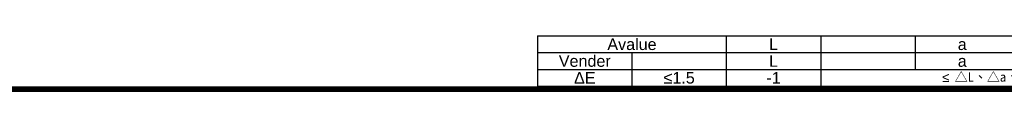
# Model space of a CAD drawing. Header units: millimetres. Extents: x 0 to 1852, y 0 to 1359.
# Tile 43 of 54: x 956 to 1425, y 84 to 110. Entities that reach past the tile are written whole.
import ezdxf

# ---------------------------------------------------------------- set-up
doc = ezdxf.new("R2010")
doc.units = ezdxf.units.MM
doc.header["$LTSCALE"] = 65.395
doc.layers.get('0').update_dxf_attribs({"linetype": 'CONTINUOUS'})
doc.styles.add('TEXTSTYLE_3', font='arial.ttf')
doc.styles.add('TEXTSTYLE_4', font='kaiu.ttf')

msp = doc.modelspace()

# ---------------------------------------------------------------- linework, layer by layer
at = {"color": 2, "linetype": 'Continuous'}
for p, q in [((1202.549, 110.363), (1562.549, 110.363)), ((1202.549, 110.363), (1202.549, 86.363)), ((1292.549, 110.363), (1292.549, 86.363)), ((1337.549, 110.363), (1337.549, 86.363)), ((1382.549, 110.363), (1382.549, 94.363)), ((1202.549, 102.363), (1562.549, 102.363)), ((1247.549, 102.363), (1247.549, 86.363)), ((1202.549, 94.363), (1562.549, 94.363)), ((1202.549, 86.363), (1562.549, 86.363))]:
    msp.add_line(p, q, dxfattribs=at)
at = {"color": 5, "linetype": 'Continuous', "const_width": 2.832}
msp.add_lwpolyline([(1766.949, 84.949), (84.949, 84.949)], dxfattribs=at)

# ---------------------------------------------------------------- texts
at = {"color": 4, "linetype": 'Continuous', "char_height": 5.5, "attachment_point": 2, "line_spacing_factor": 0.9, "style": 'TEXTSTYLE_3'}
for s, insert, width in [('Avalue', (1247.549, 109.113), 23.47212), ('Vender', (1225.049, 101.113), 24.84201), ('≤1.5', (1270.049, 93.113), 22.32714), ('-1', (1315.049, 93.113), 6.829)]:
    msp.add_mtext(s, dxfattribs=dict(at, insert=insert, width=width))
at = {"color": 7, "linetype": 'Continuous', "char_height": 5.5, "attachment_point": 2, "line_spacing_factor": 0.9, "style": 'TEXTSTYLE_3'}
for s, insert, width in [('L', (1315.049, 109.113), 4.27323), ('a', (1405.049, 109.113), 4.27323), ('L', (1315.049, 101.113), 4.27323), ('a', (1405.049, 101.113), 4.27323), ('ΔE', (1225.049, 93.113), 10.22305)]:
    msp.add_mtext(s, dxfattribs=dict(at, insert=insert, width=width))
at = {"color": 2, "linetype": 'Continuous', "char_height": 4.5, "line_spacing_factor": 0.9}
for s, insert, width, attachment_point, style in [('≤                           ≤', (1422.489, 92.799), 80.79926, 2, 'TEXTSTYLE_3'), ('△L、△a、△b', (1401.484, 93.02), 62.12547, 1, 'TEXTSTYLE_4')]:
    msp.add_mtext(s, dxfattribs=dict(at, insert=insert, width=width, attachment_point=attachment_point, style=style))

doc.saveas('drawing.dxf')
